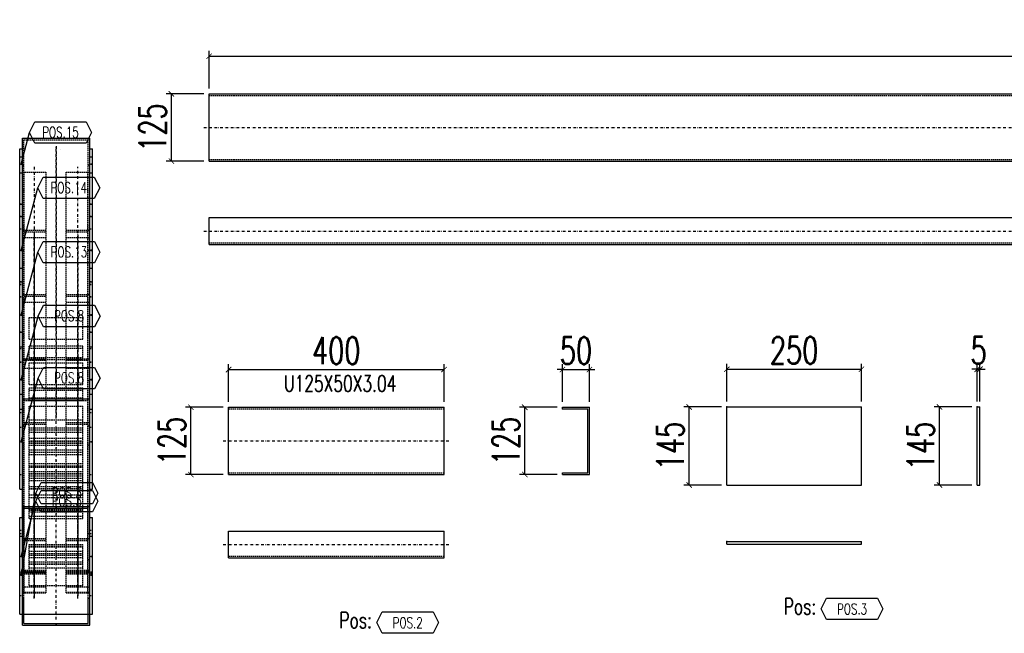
# Model space of a CAD drawing. Header units: feet. Extents: x -13577 to 173285, y -65833 to 34873.
# Tile 22 of 127: x 65176 to 67005, y -55192 to -54052. Entities that reach past the tile are written whole.
import ezdxf
from ezdxf.enums import TextEntityAlignment as Align

# ---------------------------------------------------------------- set-up
doc = ezdxf.new("R2010")
doc.units = ezdxf.units.FT
doc.header["$LTSCALE"] = 10
doc.header["$MEASUREMENT"] = 0
doc.linetypes.add('DASHDOT', pattern=[1, 0.5, -0.25, 0, -0.25])
doc.linetypes.add('HIDDEN', pattern=[0.375, 0.25, -0.125])
doc.layers.get('0').update_dxf_attribs({"linetype": 'CONTINUOUS'})
doc.layers.get('Defpoints').update_dxf_attribs({"linetype": 'CONTINUOUS'})
for name, color, linetype in [('A', 2, 'DASHDOT'), ('FORIR', 4, 'CONTINUOUS'), ('G', 3, 'CONTINUOUS'), ('POS_BOX', 6, 'CONTINUOUS'), ('POS_DES', 2, 'CONTINUOUS'), ('POS_MAT', 2, 'CONTINUOUS'), ('POS_NOT', 2, 'CONTINUOUS'), ('TR', 6, 'HIDDEN'), ('TXT1', 7, 'CONTINUOUS')]:
    doc.layers.add(name, color=color, linetype=linetype)
doc.styles.add('1', font='romans.shx', dxfattribs={"width": 0.7, "height": 50})
doc.styles.add('POS', font='ROMANS', dxfattribs={"width": 0.7})
doc.dimstyles.get("Standard").update_dxf_attribs({"dimtxt": 50, "dimasz": 1, "dimexe": 1, "dimexo": 1, "dimgap": 1, "dimtad": 1, "dimdec": 0, "dimdsep": 46, "dimtxsty": '1', "dimblk": 'ARCHTICK', "dimcen": 3, "dimclrd": 1, "dimclre": 1, "dimclrt": 3, "dimadec": 0, "dimazin": 0, "dimtfac": 1, "dimtdec": 0, "dimtix": 1, "dimtmove": 0, "dimatfit": 3, "dimfxl": 0, "dimtolj": 1, "dimarcsym": 0})

# ---------------------------------------------------------------- blocks, each defined once
blk = doc.blocks.new('P8_LAM')
blk.add_line((5.75, -3.08), (5.75, -3.08))
at = {"layer": 'POS_BOX'}
blk.add_lwpolyline([(11.5, 0), (10.5, -2), (1, -2), (0, 0), (1, 2), (10.5, 2)], close=True, dxfattribs=at)
at = {"style": 'POS', "width": 0.7}
blk.add_attdef('POS_PEZ', text='', height=2, dxfattribs=at).set_placement((5.75, -0.95), align=Align.CENTER)
at = {"style": 'POS', "width": 0.7, "flags": 1}
for tag, p in [('QTA_PEZ', (1, -3.69)), ('MAR_PEZ', (1, -3.15)), ('SUN_LIS', (1, -4.84)), ('PUN_LIS', (1, -4.3)), ('MCL_PEZ', (1, -5.41)), ('COD_PEZ', (1, -5.95)), ('DIM_PRO', (1, -6.59))]:
    blk.add_attdef(tag, p, '', height=0.35, dxfattribs=at)
at = {"layer": 'POS_DES', "style": 'POS', "width": 0.7, "flags": 1}
for tag, p in [('SPE_PRO', (3.38, -4.66)), ('LUN_PRO', (3.37, -5.17)), ('LAR_PRO', (3.4, -4.12))]:
    blk.add_attdef(tag, p, '', height=0.35, dxfattribs=at)
at = {"layer": 'POS_MAT', "style": 'POS', "width": 0.7, "flags": 1}
blk.add_attdef('MAT_PRO', text='', height=0.35, dxfattribs=at).set_placement((4.3, -3.18), align=Align.CENTER)
at = {"layer": 'POS_NOT', "style": 'POS', "width": 0.7, "flags": 1}
blk.add_attdef('NOT_PEZ', (3.41, -3.62), '', height=0.35, dxfattribs=at)
blk = doc.blocks.new('_ArchTick')
at = {"color": 0, "linetype": 'ByBlock', "const_width": 0.15}
blk.add_lwpolyline([(-0.5, -0.5), (0.5, 0.5)], dxfattribs=at)
blk = doc.blocks.new('3D_INFOPOS')
blk.add_point((0, 0))
at = {"layer": 'FORIR', "flags": 1}
for tag, p in [('POS_PEZ', (7.6, -4.3)), ('MAT_PRO', (7.6, -11.9))]:
    blk.add_attdef(tag, p, '', height=5.26, dxfattribs=at)
blk = doc.blocks.new('3D_INFOM')
blk.add_point((0, 0))
at = {"layer": 'FORIR', "flags": 1}
for tag, p in [('MARK', (7.55, -4.31)), ('NUM_DIS', (7.55, -11.68)), ('NOT_PEZ', (45.73, -11.68)), ('QTA_PEZ', (7.55, -18.55)), ('TIP_PEZ', (45.73, -18.55)), ('TRA_PEZ', (7.55, -26.33)), ('COS_PEZ', (45.73, -26.33)), ('DES_PEZ', (7.55, -33.75))]:
    blk.add_attdef(tag, p, '', height=5, dxfattribs=at)
blk = doc.blocks.new('*D949')
at = {"layer": 'Defpoints', "color": 0}
for p in [(70398.2, -54120), (65528, -54190), (70398.2, -54190)]:
    blk.add_point(p, dxfattribs=at)
at = {"layer": 'TXT1', "color": 1, "lineweight": -2, "transparency": 16777216}
for p, q in [((65528, -54180), (65528, -54110)), ((70398.2, -54180), (70398.2, -54110)), ((65528, -54120), (70398.2, -54120))]:
    blk.add_line(p, q, dxfattribs=at)
at = {"layer": 'TXT1', "color": 1, "lineweight": -2, "transparency": 16777216, "xscale": 10, "yscale": 10, "zscale": 10, "rotation": 180}
blk.add_blockref('_ArchTick', (65528, -54120), dxfattribs=at)
at = {"layer": 'TXT1', "color": 1, "lineweight": -2, "transparency": 16777216, "xscale": 10, "yscale": 10, "zscale": 10}
blk.add_blockref('_ArchTick', (70398.2, -54120), dxfattribs=at)
at = {"layer": 'TXT1', "color": 3, "transparency": 16777216, "insert": (67963.1, -54085), "char_height": 50, "attachment_point": 5, "style": '1'}
blk.add_mtext('\\A1;4870', dxfattribs=at)
blk = doc.blocks.new('*D950')
at = {"layer": 'Defpoints', "color": 0}
for p in [(65458, -54190), (65528, -54190), (65528, -54315)]:
    blk.add_point(p, dxfattribs=at)
at = {"layer": 'TXT1', "color": 1, "lineweight": -2, "transparency": 16777216}
for p, q in [((65518, -54190), (65448, -54190)), ((65458, -54315), (65458, -54190)), ((65518, -54315), (65448, -54315))]:
    blk.add_line(p, q, dxfattribs=at)
at = {"layer": 'TXT1', "color": 1, "lineweight": -2, "transparency": 16777216, "xscale": 10, "yscale": 10, "zscale": 10}
for p, rotation in [((65458, -54190), 90), ((65458, -54315), 270)]:
    blk.add_blockref('_ArchTick', p, dxfattribs=dict(at, rotation=rotation))
at = {"layer": 'TXT1', "color": 3, "transparency": 16777216, "insert": (65423, -54252.5), "char_height": 50, "attachment_point": 5, "rotation": 90, "style": '1'}
blk.add_mtext('\\A1;125', dxfattribs=at)
blk = doc.blocks.new('*D953')
at = {"layer": 'Defpoints', "color": 0}
for p in [(65964.2, -54702.2), (65564.2, -54772.2), (65964.2, -54772.2)]:
    blk.add_point(p, dxfattribs=at)
at = {"layer": 'TXT1', "color": 1, "lineweight": -2, "transparency": 16777216}
for p, q in [((65564.2, -54762.2), (65564.2, -54692.2)), ((65964.2, -54762.2), (65964.2, -54692.2)), ((65564.2, -54702.2), (65964.2, -54702.2))]:
    blk.add_line(p, q, dxfattribs=at)
at = {"layer": 'TXT1', "color": 1, "lineweight": -2, "transparency": 16777216, "xscale": 10, "yscale": 10, "zscale": 10, "rotation": 180}
blk.add_blockref('_ArchTick', (65564.2, -54702.2), dxfattribs=at)
at = {"layer": 'TXT1', "color": 1, "lineweight": -2, "transparency": 16777216, "xscale": 10, "yscale": 10, "zscale": 10}
blk.add_blockref('_ArchTick', (65964.2, -54702.2), dxfattribs=at)
at = {"layer": 'TXT1', "color": 3, "transparency": 16777216, "insert": (65764.2, -54667.2), "char_height": 50, "attachment_point": 5, "style": '1'}
blk.add_mtext('\\A1;400', dxfattribs=at)
blk = doc.blocks.new('*D954')
at = {"layer": 'Defpoints', "color": 0}
for p in [(65494.2, -54772.2), (65564.2, -54772.2), (65564.2, -54897.2)]:
    blk.add_point(p, dxfattribs=at)
at = {"layer": 'TXT1', "color": 1, "lineweight": -2, "transparency": 16777216}
for p, q in [((65554.2, -54772.2), (65484.2, -54772.2)), ((65494.2, -54897.2), (65494.2, -54772.2)), ((65554.2, -54897.2), (65484.2, -54897.2))]:
    blk.add_line(p, q, dxfattribs=at)
at = {"layer": 'TXT1', "color": 1, "lineweight": -2, "transparency": 16777216, "xscale": 10, "yscale": 10, "zscale": 10}
for p, rotation in [((65494.2, -54772.2), 90), ((65494.2, -54897.2), 270)]:
    blk.add_blockref('_ArchTick', p, dxfattribs=dict(at, rotation=rotation))
at = {"layer": 'TXT1', "color": 3, "transparency": 16777216, "insert": (65459.2, -54834.7), "char_height": 50, "attachment_point": 5, "rotation": 90, "style": '1'}
blk.add_mtext('\\A1;125', dxfattribs=at)
blk = doc.blocks.new('*D955')
at = {"layer": 'Defpoints', "color": 0}
for p in [(66234.2, -54702.2), (66184.2, -54772.2), (66234.2, -54772.2)]:
    blk.add_point(p, dxfattribs=at)
at = {"layer": 'TXT1', "color": 1, "lineweight": -2, "transparency": 16777216}
for p, q in [((66184.2, -54762.2), (66184.2, -54692.2)), ((66234.2, -54762.2), (66234.2, -54692.2)), ((66184.2, -54702.2), (66174.2, -54702.2)), ((66184.2, -54702.2), (66234.2, -54702.2)), ((66234.2, -54702.2), (66244.2, -54702.2))]:
    blk.add_line(p, q, dxfattribs=at)
at = {"layer": 'TXT1', "color": 1, "lineweight": -2, "transparency": 16777216, "xscale": 10, "yscale": 10, "zscale": 10}
blk.add_blockref('_ArchTick', (66184.2, -54702.2), dxfattribs=at)
at = {"layer": 'TXT1', "color": 1, "lineweight": -2, "transparency": 16777216, "xscale": 10, "yscale": 10, "zscale": 10, "rotation": 180}
blk.add_blockref('_ArchTick', (66234.2, -54702.2), dxfattribs=at)
at = {"layer": 'TXT1', "color": 3, "transparency": 16777216, "insert": (66209.2, -54667.2), "char_height": 50, "attachment_point": 5, "style": '1'}
blk.add_mtext('\\A1;50', dxfattribs=at)
blk = doc.blocks.new('*D956')
at = {"layer": 'Defpoints', "color": 0}
for p in [(66114.2, -54772.2), (66184.2, -54772.2), (66184.2, -54897.2)]:
    blk.add_point(p, dxfattribs=at)
at = {"layer": 'TXT1', "color": 1, "lineweight": -2, "transparency": 16777216}
for p, q in [((66174.2, -54772.2), (66104.2, -54772.2)), ((66114.2, -54897.2), (66114.2, -54772.2)), ((66174.2, -54897.2), (66104.2, -54897.2))]:
    blk.add_line(p, q, dxfattribs=at)
at = {"layer": 'TXT1', "color": 1, "lineweight": -2, "transparency": 16777216, "xscale": 10, "yscale": 10, "zscale": 10}
for p, rotation in [((66114.2, -54772.2), 90), ((66114.2, -54897.2), 270)]:
    blk.add_blockref('_ArchTick', p, dxfattribs=dict(at, rotation=rotation))
at = {"layer": 'TXT1', "color": 3, "transparency": 16777216, "insert": (66079.2, -54834.7), "char_height": 50, "attachment_point": 5, "rotation": 90, "style": '1'}
blk.add_mtext('\\A1;125', dxfattribs=at)
blk = doc.blocks.new('POSITION_PRO')
at = {"layer": 'POS_BOX'}
blk.add_lwpolyline([(10.5, -2), (9.5, -4), (0, -4), (-1, -2), (0, 0), (9.5, 0)], close=True, dxfattribs=at)
at = {"insert": (-7.93, -0.05), "char_height": 3, "width": 11.9956, "attachment_point": 1, "style": 'POS'}
blk.add_mtext('Pos:', dxfattribs=at)
at = {"style": 'POS', "width": 0.7}
blk.add_attdef('POS_PEZ', text='', height=2, dxfattribs=at).set_placement((4.76, -3.05), align=Align.CENTER)
at = {"layer": 'POS_DES', "style": 'POS', "width": 0.7, "flags": 1}
for tag, p in [('SPE_PRO', (-7.8, -5.07)), ('LUN_PRO', (-7.82, -5.58)), ('LAR_PRO', (-7.79, -4.53))]:
    blk.add_attdef(tag, p, '', height=0.35, dxfattribs=at)
at = {"layer": 'POS_MAT', "style": 'POS', "width": 0.7, "flags": 1}
for tag, p in [('MAT_PRO', (-6.89, -4.03)), ('NOM_PRO', (-6.94, -6.11)), ('PUN_NET', (-6.94, -7.16)), ('PUN_LIS', (-6.94, -6.63)), ('PUN_NET2', (-6.94, -7.74)), ('MAR_CMP', (-6.89, -8.22)), ('NOT_PEZ', (-6.89, -9.21)), ('QTA_PEZ', (-6.89, -8.75))]:
    blk.add_attdef(tag, text='', height=0.35, dxfattribs=at).set_placement(p, align=Align.CENTER)
blk = doc.blocks.new('*D957')
at = {"layer": 'Defpoints', "color": 0}
for p in [(66739.3, -54701.7), (66489.3, -54771.7), (66739.3, -54771.7)]:
    blk.add_point(p, dxfattribs=at)
at = {"layer": 'TXT1', "color": 1, "lineweight": -2, "transparency": 16777216}
for p, q in [((66489.3, -54761.7), (66489.3, -54691.7)), ((66489.3, -54701.7), (66739.3, -54701.7)), ((66739.3, -54761.7), (66739.3, -54691.7))]:
    blk.add_line(p, q, dxfattribs=at)
at = {"layer": 'TXT1', "color": 1, "lineweight": -2, "transparency": 16777216, "xscale": 10, "yscale": 10, "zscale": 10, "rotation": 180}
blk.add_blockref('_ArchTick', (66489.3, -54701.7), dxfattribs=at)
at = {"layer": 'TXT1', "color": 1, "lineweight": -2, "transparency": 16777216, "xscale": 10, "yscale": 10, "zscale": 10}
blk.add_blockref('_ArchTick', (66739.3, -54701.7), dxfattribs=at)
at = {"layer": 'TXT1', "color": 3, "transparency": 16777216, "insert": (66614.3, -54666.7), "char_height": 50, "attachment_point": 5, "style": '1'}
blk.add_mtext('\\A1;250', dxfattribs=at)
blk = doc.blocks.new('*D958')
at = {"layer": 'Defpoints', "color": 0}
for p in [(66419.3, -54771.7), (66489.3, -54771.7), (66489.3, -54916.7)]:
    blk.add_point(p, dxfattribs=at)
at = {"layer": 'TXT1', "color": 1, "lineweight": -2, "transparency": 16777216}
for p, q in [((66479.3, -54771.7), (66409.3, -54771.7)), ((66419.3, -54916.7), (66419.3, -54771.7)), ((66479.3, -54916.7), (66409.3, -54916.7))]:
    blk.add_line(p, q, dxfattribs=at)
at = {"layer": 'TXT1', "color": 1, "lineweight": -2, "transparency": 16777216, "xscale": 10, "yscale": 10, "zscale": 10}
for p, rotation in [((66419.3, -54771.7), 90), ((66419.3, -54916.7), 270)]:
    blk.add_blockref('_ArchTick', p, dxfattribs=dict(at, rotation=rotation))
at = {"layer": 'TXT1', "color": 3, "transparency": 16777216, "insert": (66384.3, -54844.2), "char_height": 50, "attachment_point": 5, "rotation": 90, "style": '1'}
blk.add_mtext('\\A1;145', dxfattribs=at)
blk = doc.blocks.new('*D959')
at = {"layer": 'Defpoints', "color": 0}
for p in [(66959.3, -54701.7), (66954.3, -54771.7), (66959.3, -54771.7)]:
    blk.add_point(p, dxfattribs=at)
at = {"layer": 'TXT1', "color": 1, "lineweight": -2, "transparency": 16777216}
for p, q in [((66954.3, -54701.7), (66944.3, -54701.7)), ((66954.3, -54761.7), (66954.3, -54691.7)), ((66954.3, -54701.7), (66959.3, -54701.7)), ((66959.3, -54761.7), (66959.3, -54691.7)), ((66959.3, -54701.7), (66969.3, -54701.7))]:
    blk.add_line(p, q, dxfattribs=at)
at = {"layer": 'TXT1', "color": 1, "lineweight": -2, "transparency": 16777216, "xscale": 10, "yscale": 10, "zscale": 10}
blk.add_blockref('_ArchTick', (66954.3, -54701.7), dxfattribs=at)
at = {"layer": 'TXT1', "color": 1, "lineweight": -2, "transparency": 16777216, "xscale": 10, "yscale": 10, "zscale": 10, "rotation": 180}
blk.add_blockref('_ArchTick', (66959.3, -54701.7), dxfattribs=at)
at = {"layer": 'TXT1', "color": 3, "transparency": 16777216, "insert": (66956.8, -54666.7), "char_height": 50, "attachment_point": 5, "style": '1'}
blk.add_mtext('\\A1;5', dxfattribs=at)
blk = doc.blocks.new('*D960')
at = {"layer": 'Defpoints', "color": 0}
for p in [(66884.3, -54771.7), (66954.3, -54771.7), (66954.3, -54916.7)]:
    blk.add_point(p, dxfattribs=at)
at = {"layer": 'TXT1', "color": 1, "lineweight": -2, "transparency": 16777216}
for p, q in [((66944.3, -54771.7), (66874.3, -54771.7)), ((66884.3, -54916.7), (66884.3, -54771.7)), ((66944.3, -54916.7), (66874.3, -54916.7))]:
    blk.add_line(p, q, dxfattribs=at)
at = {"layer": 'TXT1', "color": 1, "lineweight": -2, "transparency": 16777216, "xscale": 10, "yscale": 10, "zscale": 10}
for p, rotation in [((66884.3, -54771.7), 90), ((66884.3, -54916.7), 270)]:
    blk.add_blockref('_ArchTick', p, dxfattribs=dict(at, rotation=rotation))
at = {"layer": 'TXT1', "color": 3, "transparency": 16777216, "insert": (66849.3, -54844.2), "char_height": 50, "attachment_point": 5, "rotation": 90, "style": '1'}
blk.add_mtext('\\A1;145', dxfattribs=at)
blk = doc.blocks.new('POSITION_LAM')
at = {"layer": 'POS_BOX'}
blk.add_lwpolyline([(10.5, -2), (9.5, -4), (0, -4), (-1, -2), (0, 0), (9.5, 0)], close=True, dxfattribs=at)
at = {"insert": (-7.93, -0.05), "char_height": 3, "width": 11.9956, "attachment_point": 1, "style": 'POS'}
blk.add_mtext('Pos:', dxfattribs=at)
at = {"style": 'POS', "width": 0.7}
blk.add_attdef('POS_PEZ', text='', height=2, dxfattribs=at).set_placement((4.76, -3.05), align=Align.CENTER)
at = {"layer": 'POS_DES', "style": 'POS', "width": 0.7, "flags": 1}
for tag, p in [('SPE_PRO', (-7.8, -5.07)), ('LUN_PRO', (-7.82, -5.58)), ('LAR_PRO', (-7.79, -4.53))]:
    blk.add_attdef(tag, p, '', height=0.35, dxfattribs=at)
at = {"layer": 'POS_MAT', "style": 'POS', "width": 0.7, "flags": 1}
for tag, p in [('MAT_PRO', (-6.89, -4.03)), ('NOM_PRO', (-6.94, -6.11)), ('PUN_NET', (-6.94, -7.16)), ('PUN_LIS', (-6.94, -6.63)), ('PUN_NET2', (-6.94, -7.74)), ('MAR_CMP', (-6.89, -8.22)), ('NOT_PEZ', (-6.89, -9.21)), ('QTA_PEZ', (-6.89, -8.75))]:
    blk.add_attdef(tag, text='', height=0.35, dxfattribs=at).set_placement(p, align=Align.CENTER)

msp = doc.modelspace()

# ---------------------------------------------------------------- linework, layer by layer
at = {"layer": 'A'}
for p, q in [((65518, -54252.5), (70408.2, -54252.5)), ((65243.8, -54791.8), (65243.8, -54287.2)), ((65243.8, -54287.2), (65243.8, -54791.8)), ((65203.3, -54325.6), (65203.3, -55115.6)), ((65284.3, -55115.6), (65284.3, -54325.6)), ((65518, -54445), (70408.2, -54445)), ((65203.3, -54446.7), (65203.3, -55125.7)), ((65203.3, -54446.7), (65203.3, -55125.7)), ((65203.3, -54452), (65203.3, -55107.8)), ((65203.3, -55107.8), (65203.3, -54452)), ((65284.3, -55125.7), (65284.3, -54446.7)), ((65284.3, -55125.7), (65284.3, -54446.7)), ((65284.3, -54452), (65284.3, -55107.8)), ((65284.3, -55107.8), (65284.3, -54452)), ((65203.3, -54567.3), (65203.3, -55126.3)), ((65203.3, -54567.3), (65203.3, -55126.3)), ((65203.3, -54572.3), (65203.3, -55107.3)), ((65203.3, -55107.3), (65203.3, -54572.3)), ((65284.3, -55126.3), (65284.3, -54567.3)), ((65284.3, -55126.3), (65284.3, -54567.3)), ((65284.3, -55107.3), (65284.3, -54572.3)), ((65284.3, -54572.3), (65284.3, -55107.3)), ((65203.3, -54689.5), (65203.3, -55125.5)), ((65203.3, -54689.5), (65203.3, -55125.5)), ((65203.3, -54692.3), (65203.3, -55106.4)), ((65203.3, -55106.4), (65203.3, -54692.3)), ((65284.3, -55125.5), (65284.3, -54689.5)), ((65284.3, -55125.5), (65284.3, -54689.5)), ((65284.3, -55106.4), (65284.3, -54692.3)), ((65284.3, -54692.3), (65284.3, -55106.4)), ((65243.8, -55166.8), (65243.8, -54746.8)), ((65243.8, -55166.8), (65243.8, -54746.8)), ((65243.8, -55166.8), (65243.8, -54746.8)), ((65243.8, -55166.8), (65243.8, -54746.8)), ((65203.3, -55105.5), (65203.3, -54811.4)), ((65203.3, -54811.4), (65203.3, -55105.5)), ((65284.3, -55105.5), (65284.3, -54811.4)), ((65284.3, -54811.4), (65284.3, -55105.5)), ((65554.2, -54834.7), (65974.2, -54834.7)), ((65203.3, -55006.3), (65203.3, -55127.3)), ((65203.3, -55127.3), (65203.3, -55006.3)), ((65284.3, -55006.3), (65284.3, -55127.3)), ((65284.3, -55127.3), (65284.3, -55006.3)), ((65203.3, -55107.8), (65203.3, -55025.8)), ((65203.3, -55107.8), (65203.3, -55025.8)), ((65203.3, -55025.8), (65203.3, -55107.8)), ((65203.3, -55025.8), (65203.3, -55107.8)), ((65284.3, -55107.8), (65284.3, -55025.8)), ((65284.3, -55025.8), (65284.3, -55107.8)), ((65284.3, -55025.8), (65284.3, -55107.8)), ((65284.3, -55107.8), (65284.3, -55025.8)), ((65554.2, -55027.2), (65974.2, -55027.2))]:
    msp.add_line(p, q, dxfattribs=at)
for p in [(65528, -54193), (65528, -54466.9), (66489.3, -54771.7), (66954.3, -54771.7), (65564.2, -54775.3), (66184.2, -54775.3), (65193.8, -54860.1), (66489.3, -55021.7), (65564.2, -55049.2)]:
    msp.add_point(p, dxfattribs=at)
at = {"layer": 'G'}
for p, q in [((65528, -54190), (70398.2, -54190)), ((65528, -54315), (65528, -54190)), ((65181.3, -55176.9), (65181.3, -54272.3)), ((65181.3, -54272.3), (65306.3, -54272.3)), ((65306.3, -55176.9), (65306.3, -54272.3)), ((65176.3, -54924.7), (65176.3, -54291.9)), ((65176.3, -54291.9), (65181.3, -54291.9)), ((65306.3, -54291.9), (65311.3, -54291.9)), ((65311.3, -54924.7), (65311.3, -54291.9)), ((65176.3, -54307.1), (65181.3, -54307.1)), ((65306.3, -54307.1), (65311.3, -54307.1)), ((65528, -54315), (70398.2, -54315)), ((65176.3, -54337), (65181.3, -54337)), ((65306.3, -54337), (65311.3, -54337)), ((65176.3, -54394.7), (65181.3, -54394.7)), ((65306.3, -54394.7), (65311.3, -54394.7)), ((65176.3, -54417.6), (65181.3, -54417.6)), ((65306.3, -54417.6), (65311.3, -54417.6)), ((65528, -54420), (70398.2, -54420)), ((65528, -54470), (65528, -54420)), ((65528, -54470), (70398.2, -54470)), ((65176.3, -54514.1), (65181.3, -54514.1)), ((65306.3, -54514.1), (65311.3, -54514.1)), ((65176.3, -54539), (65181.3, -54539)), ((65306.3, -54539), (65311.3, -54539)), ((65176.3, -54632.8), (65181.3, -54632.8)), ((65306.3, -54632.8), (65311.3, -54632.8)), ((65176.3, -54660.2), (65181.3, -54660.2)), ((65306.3, -54660.2), (65311.3, -54660.2)), ((65176.3, -54748.1), (65181.3, -54748.1)), ((65306.3, -54748.1), (65311.3, -54748.1)), ((65181.3, -54756.8), (65306.3, -54756.8)), ((65564.2, -54772.2), (65964.2, -54772.2)), ((65564.2, -54897.2), (65564.2, -54772.2)), ((65964.2, -54897.2), (65964.2, -54772.2)), ((66184.2, -54772.2), (66234.2, -54772.2)), ((66184.2, -54775.3), (66184.2, -54772.2)), ((66234.2, -54897.2), (66234.2, -54772.2)), ((66489.3, -54771.7), (66739.3, -54771.7)), ((66489.3, -54916.7), (66489.3, -54771.7)), ((66739.3, -54916.7), (66739.3, -54771.7)), ((66954.3, -54771.7), (66959.3, -54771.7)), ((66954.3, -54916.7), (66954.3, -54771.7)), ((66959.3, -54916.7), (66959.3, -54771.7)), ((65176.3, -54775.5), (65181.3, -54775.5)), ((65306.3, -54775.5), (65311.3, -54775.5)), ((66184.2, -54775.3), (66231.2, -54775.3)), ((66231.2, -54894.2), (66231.2, -54775.3)), ((65564.2, -54897.2), (65964.2, -54897.2)), ((66184.2, -54894.2), (66231.2, -54894.2)), ((66184.2, -54897.2), (66184.2, -54894.2)), ((66184.2, -54897.2), (66234.2, -54897.2)), ((66489.3, -54916.7), (66739.3, -54916.7)), ((66954.3, -54916.7), (66959.3, -54916.7)), ((65176.3, -54924.7), (65181.3, -54924.7)), ((65306.3, -54924.7), (65311.3, -54924.7)), ((65181.3, -54956.8), (65306.3, -54956.8)), ((65184.3, -54959.9), (65303.3, -54959.9)), ((65184.3, -55006.8), (65184.3, -54959.9)), ((65303.3, -55006.8), (65303.3, -54959.9)), ((65176.3, -54976.8), (65181.3, -54976.8)), ((65176.3, -55156.9), (65176.3, -54976.8)), ((65306.3, -54976.8), (65311.3, -54976.8)), ((65311.3, -55156.9), (65311.3, -54976.8)), ((65176.3, -55011.8), (65181.3, -55011.8)), ((65181.3, -55006.8), (65184.3, -55006.8)), ((65303.3, -55006.8), (65306.3, -55006.8)), ((65306.3, -55011.8), (65311.3, -55011.8)), ((65564.2, -55002.2), (65964.2, -55002.2)), ((65564.2, -55052.2), (65564.2, -55002.2)), ((65964.2, -55052.2), (65964.2, -55002.2)), ((66489.3, -55021.7), (66739.3, -55021.7)), ((66489.3, -55026.7), (66489.3, -55021.7)), ((66489.3, -55026.7), (66739.3, -55026.7)), ((66739.3, -55026.7), (66739.3, -55021.7)), ((65564.2, -55052.2), (65964.2, -55052.2)), ((65181.3, -55126.8), (65184.3, -55126.8)), ((65184.3, -55173.8), (65184.3, -55126.8)), ((65303.3, -55126.8), (65306.3, -55126.8)), ((65303.3, -55173.8), (65303.3, -55126.8)), ((65176.3, -55156.8), (65311.3, -55156.9)), ((65181.3, -55176.8), (65306.3, -55176.9)), ((65184.3, -55173.8), (65303.3, -55173.8))]:
    msp.add_line(p, q, dxfattribs=at)
for p in [(65528, -54193), (65528, -54466.9), (66489.3, -54771.7), (66954.3, -54771.7), (65564.2, -54775.3), (66184.2, -54775.3), (65193.8, -54860.1), (66489.3, -55021.7), (65564.2, -55049.2)]:
    msp.add_point(p, dxfattribs=at)
at = {"layer": 'TR'}
for p, q in [((65528, -54193), (70398.2, -54193)), ((65184.3, -54959.9), (65184.3, -54275.3)), ((65184.3, -54275.3), (65303.3, -54275.3)), ((65303.3, -54959.9), (65303.3, -54275.3)), ((65181.3, -54307.1), (65181.3, -54307.1)), ((65311.3, -54307.1), (65311.3, -54307.1)), ((65528, -54311.9), (70398.2, -54311.9)), ((65181.3, -54322.1), (65184.3, -54322.1)), ((65181.3, -54335.6), (65225.3, -54335.6)), ((65184.5, -55117.3), (65184.5, -54335.6)), ((65225.3, -55117.3), (65225.3, -54335.6)), ((65262.3, -54335.6), (65306.3, -54335.6)), ((65262.3, -55117.3), (65262.3, -54335.6)), ((65303.1, -55117.3), (65303.1, -54335.6)), ((65303.3, -54322.1), (65306.3, -54322.1)), ((65181.3, -54337), (65181.3, -54337)), ((65311.3, -54337), (65311.3, -54337)), ((65176.3, -54394.4), (65181.3, -54394.4)), ((65306.3, -54394.4), (65311.3, -54394.4)), ((65176.3, -54417.3), (65181.3, -54417.3)), ((65306.3, -54417.3), (65311.3, -54417.3)), ((65176.3, -54440.6), (65181.3, -54440.6)), ((65181.3, -54443.4), (65225.3, -54443.4)), ((65262.3, -54443.4), (65306.3, -54443.4)), ((65306.3, -54440.6), (65311.3, -54440.6)), ((65181.3, -54456.7), (65225.3, -54456.7)), ((65184.5, -54446.1), (65225.3, -54446.1)), ((65262.3, -54446.1), (65303.1, -54446.1)), ((65262.3, -54456.7), (65306.3, -54456.7)), ((65181.3, -54480.6), (65184.5, -54480.6)), ((65303.1, -54480.6), (65306.3, -54480.6)), ((65528, -54466.9), (70398.2, -54466.9)), ((65176.3, -54513.6), (65181.3, -54513.6)), ((65306.3, -54513.6), (65311.3, -54513.6)), ((65176.3, -54538.5), (65181.3, -54538.5)), ((65176.3, -54543.6), (65181.3, -54543.6)), ((65176.3, -54544), (65181.3, -54544)), ((65306.3, -54538.5), (65311.3, -54538.5)), ((65306.3, -54543.6), (65311.3, -54543.6)), ((65306.3, -54544), (65311.3, -54544)), ((65176.3, -54566.5), (65181.3, -54566.5)), ((65176.3, -54566.8), (65181.3, -54566.8)), ((65181.3, -54562.8), (65225.3, -54562.8)), ((65184.5, -54565.6), (65225.3, -54565.6)), ((65262.3, -54562.8), (65306.3, -54562.8)), ((65262.3, -54565.6), (65303.1, -54565.6)), ((65306.3, -54566.5), (65311.3, -54566.5)), ((65306.3, -54566.8), (65311.3, -54566.8)), ((65181.3, -54577.3), (65225.3, -54577.3)), ((65262.3, -54577.3), (65306.3, -54577.3)), ((65181.3, -54601.7), (65184.5, -54601.7)), ((65193.8, -54605.6), (65293.8, -54605.6)), ((65193.8, -54645.6), (65193.8, -54605.6)), ((65293.8, -54645.6), (65293.8, -54605.6)), ((65303.1, -54601.7), (65306.3, -54601.7)), ((65176.3, -54632.4), (65181.3, -54632.4)), ((65193.8, -54645.6), (65293.8, -54645.6)), ((65306.3, -54632.4), (65311.3, -54632.4)), ((65176.3, -54659.8), (65181.3, -54659.8)), ((65176.3, -54662.9), (65181.3, -54662.9)), ((65176.3, -54663.3), (65181.3, -54663.3)), ((65193.8, -54658.2), (65293.8, -54658.2)), ((65193.8, -54683.7), (65193.8, -54658.2)), ((65193.8, -54662.4), (65293.8, -54662.4)), ((65293.8, -54683.7), (65293.8, -54658.2)), ((65306.3, -54659.8), (65311.3, -54659.8)), ((65306.3, -54662.9), (65311.3, -54662.9)), ((65306.3, -54663.3), (65311.3, -54663.3)), ((65181.3, -54682.1), (65225.3, -54682.1)), ((65193.8, -54679.5), (65293.8, -54679.5)), ((65262.3, -54682.1), (65306.3, -54682.1)), ((65176.3, -54687.8), (65181.3, -54687.8)), ((65176.3, -54688.2), (65181.3, -54688.2)), ((65181.3, -54699.5), (65225.3, -54699.5)), ((65184.5, -54685), (65225.3, -54685)), ((65193.8, -54683.7), (65293.8, -54683.7)), ((65193.8, -54689.7), (65293.8, -54689.7)), ((65193.8, -54729.7), (65193.8, -54689.7)), ((65262.3, -54685), (65303.1, -54685)), ((65262.3, -54699.5), (65306.3, -54699.5)), ((65293.8, -54729.7), (65293.8, -54689.7)), ((65306.3, -54687.8), (65311.3, -54687.8)), ((65306.3, -54688.2), (65311.3, -54688.2)), ((65181.3, -54722.5), (65184.5, -54722.5)), ((65193.8, -54729.7), (65293.8, -54729.7)), ((65193.8, -54736.3), (65293.8, -54736.3)), ((65193.8, -54759.5), (65193.8, -54736.3)), ((65293.8, -54759.5), (65293.8, -54736.3)), ((65303.1, -54722.5), (65306.3, -54722.5)), ((65193.8, -54740.7), (65293.8, -54740.7)), ((65193.8, -54755), (65293.8, -54755)), ((65184.3, -54759.9), (65303.3, -54759.9)), ((65193.8, -54759.5), (65293.8, -54759.5)), ((65193.8, -54770.3), (65293.8, -54770.3)), ((65193.8, -54979.1), (65193.8, -54770.3)), ((65293.8, -54979.1), (65293.8, -54770.3)), ((65306.3, -54756.9), (65306.3, -54756.8)), ((65176.3, -54781.7), (65181.3, -54781.7)), ((65176.3, -54782.1), (65181.3, -54782.1)), ((65306.3, -54781.7), (65311.3, -54781.7)), ((65306.3, -54782.1), (65311.3, -54782.1)), ((65564.2, -54775.3), (65964.2, -54775.3)), ((65176.3, -54809), (65181.3, -54809)), ((65176.3, -54809.4), (65181.3, -54809.4)), ((65181.3, -54800.5), (65225.3, -54800.5)), ((65181.3, -54806.7), (65184.3, -54806.7)), ((65184.5, -54803.5), (65225.3, -54803.5)), ((65193.8, -54795.6), (65293.8, -54795.6)), ((65193.8, -54810.3), (65293.8, -54810.3)), ((65262.3, -54800.5), (65306.3, -54800.5)), ((65262.3, -54803.5), (65303.1, -54803.5)), ((65303.3, -54806.7), (65306.3, -54806.7)), ((65306.3, -54809), (65311.3, -54809)), ((65306.3, -54809.4), (65311.3, -54809.4)), ((65193.8, -54814.1), (65293.8, -54814.1)), ((65193.8, -54818.7), (65293.8, -54818.7)), ((65181.3, -54842.3), (65184.5, -54842.3)), ((65193.8, -54829.9), (65293.8, -54829.9)), ((65193.8, -54834.5), (65293.8, -54834.6)), ((65193.8, -54835.6), (65293.8, -54835.6)), ((65193.8, -54838.8), (65293.8, -54838.8)), ((65193.8, -54842.7), (65293.8, -54842.7)), ((65303.1, -54842.3), (65306.3, -54842.3)), ((65193.8, -54851.5), (65293.8, -54851.5)), ((65193.8, -54855.9), (65293.8, -54855.9)), ((65193.8, -54860.1), (65293.8, -54860.1)), ((65193.8, -54876.8), (65293.8, -54876.8)), ((65193.8, -54881.2), (65293.8, -54881.2)), ((65193.8, -54882.7), (65293.8, -54882.7)), ((65193.8, -54883.3), (65293.8, -54883.3)), ((65176.3, -54897.4), (65181.3, -54897.4)), ((65193.8, -54891.3), (65293.8, -54891.3)), ((65193.8, -54891.5), (65293.8, -54891.5)), ((65193.8, -54895.5), (65293.8, -54895.5)), ((65193.8, -54896), (65293.8, -54896)), ((65193.8, -54899.9), (65293.8, -54899.9)), ((65306.3, -54897.4), (65311.3, -54897.4)), ((65564.2, -54894.2), (65964.2, -54894.2)), ((65193.8, -54903.8), (65293.8, -54903.8)), ((65193.8, -54908.6), (65293.8, -54908.6)), ((65193.8, -54919.2), (65293.8, -54919.2)), ((65193.8, -54923.3), (65293.8, -54923.3)), ((65193.8, -54923.5), (65293.8, -54923.5)), ((65193.8, -54923.8), (65293.8, -54923.8)), ((65193.8, -54935), (65293.8, -54935)), ((65193.8, -54939.6), (65293.8, -54939.6)), ((65193.8, -54961.8), (65293.8, -54961.8)), ((65193.8, -54963.5), (65293.8, -54963.5)), ((65193.8, -54966.5), (65293.8, -54966.5)), ((65193.8, -54974.3), (65293.8, -54974.3)), ((65193.8, -54979.1), (65293.8, -54979.1)), ((65176.3, -55000.6), (65181.3, -55000.6)), ((65176.3, -55006.9), (65181.3, -55006.8)), ((65184.3, -55126.8), (65184.3, -55006.8)), ((65303.3, -55126.8), (65303.3, -55006.8)), ((65306.3, -55000.6), (65311.3, -55000.6)), ((65306.3, -55006.9), (65311.3, -55006.9)), ((65181.3, -55016.3), (65225.3, -55016.3)), ((65181.3, -55016.7), (65225.3, -55016.7)), ((65184.5, -55019.5), (65225.3, -55019.5)), ((65193.8, -55027.2), (65293.8, -55027.2)), ((65193.8, -55103.3), (65193.8, -55027.2)), ((65193.8, -55030.3), (65293.8, -55030.3)), ((65262.3, -55016.3), (65306.3, -55016.3)), ((65262.3, -55016.7), (65306.3, -55016.7)), ((65262.3, -55019.5), (65303.1, -55019.5)), ((65293.8, -55103.3), (65293.8, -55027.2)), ((65193.8, -55031.6), (65293.8, -55031.6)), ((65193.8, -55039.6), (65293.8, -55039.6)), ((65193.8, -55044), (65293.8, -55044)), ((65193.8, -55047.1), (65293.8, -55047.1)), ((65181.3, -55054.9), (65184.5, -55054.9)), ((65193.8, -55051.4), (65293.8, -55051.4)), ((65193.8, -55059.5), (65293.8, -55059.5)), ((65193.8, -55063.3), (65293.8, -55063.3)), ((65193.8, -55063.8), (65293.8, -55063.8)), ((65303.1, -55054.9), (65306.3, -55054.9)), ((65564.2, -55049.2), (65964.2, -55049.2)), ((65181.3, -55074.6), (65225.3, -55074.6)), ((65181.3, -55076.2), (65225.3, -55076.2)), ((65181.3, -55077.9), (65225.3, -55077.9)), ((65181.3, -55078.7), (65225.3, -55078.7)), ((65181.3, -55079.2), (65225.3, -55079.2)), ((65184.5, -55077.7), (65225.3, -55077.7)), ((65184.5, -55080.7), (65225.3, -55080.7)), ((65184.5, -55081.5), (65225.3, -55081.5)), ((65184.5, -55081.9), (65225.3, -55081.9)), ((65193.8, -55070.3), (65293.8, -55070.3)), ((65262.3, -55074.6), (65306.3, -55074.6)), ((65262.3, -55076.2), (65306.3, -55076.2)), ((65262.3, -55077.7), (65303.1, -55077.7)), ((65262.3, -55077.9), (65306.3, -55077.9)), ((65262.3, -55078.7), (65306.3, -55078.7)), ((65262.3, -55079.2), (65306.3, -55079.2)), ((65262.3, -55080.7), (65303.1, -55080.7)), ((65262.3, -55081.5), (65303.1, -55081.5)), ((65262.3, -55081.9), (65303.1, -55081.9)), ((65193.8, -55103.3), (65293.8, -55103.3)), ((65176.3, -55121.8), (65181.3, -55121.8)), ((65181.3, -55105.6), (65225.3, -55105.6)), ((65181.3, -55115.5), (65225.3, -55115.5)), ((65181.3, -55115.7), (65225.3, -55115.7)), ((65181.3, -55116.3), (65225.3, -55116.3)), ((65181.3, -55116.4), (65184.5, -55116.4)), ((65181.3, -55116.7), (65184.5, -55116.7)), ((65181.3, -55116.7), (65184.5, -55116.7)), ((65181.3, -55116.9), (65184.5, -55116.9)), ((65181.3, -55117.3), (65225.3, -55117.3)), ((65262.3, -55105.6), (65306.3, -55105.6)), ((65262.3, -55115.5), (65306.3, -55115.5)), ((65262.3, -55115.7), (65306.3, -55115.7)), ((65262.3, -55116.3), (65306.3, -55116.4)), ((65262.3, -55117.3), (65306.3, -55117.3)), ((65303.1, -55116.4), (65306.3, -55116.4)), ((65303.1, -55116.7), (65306.3, -55116.7)), ((65303.1, -55116.7), (65306.3, -55116.7)), ((65303.1, -55116.9), (65306.3, -55116.9)), ((65306.3, -55121.8), (65311.3, -55121.8)), ((65184.3, -55126.9), (65184.3, -55126.8)), ((65306.3, -55126.9), (65306.3, -55126.8)), ((65184.3, -55173.8), (65184.3, -55173.8)), ((65184.3, -55173.8), (65303.3, -55173.8)), ((65303.3, -55173.8), (65303.3, -55173.8))]:
    msp.add_line(p, q, dxfattribs=at)
for p in [(65528, -54193), (65528, -54466.9), (66489.3, -54771.7), (66954.3, -54771.7), (65564.2, -54775.3), (66184.2, -54775.3), (65193.8, -54860.1), (66489.3, -55021.7), (65564.2, -55049.2)]:
    msp.add_point(p, dxfattribs=at)

# ---------------------------------------------------------------- block references
at = {"xscale": 10, "yscale": 10, "zscale": 10}
for name, p, values in [('P8_LAM', (65194.5, -54261.9), {'POS_PEZ': 'POS.15'}), ('P8_LAM', (65209.9, -54364.7), {'POS_PEZ': 'POS.14'}), ('P8_LAM', (65210.2, -54484.1), {'POS_PEZ': 'POS.13'}), ('P8_LAM', (65210.5, -54602.8), {'POS_PEZ': 'POS.8'}), ('P8_LAM', (65210.5, -54718.1), {'POS_PEZ': 'POS.8'}), ('P8_LAM', (65206.3, -54931.8), {'POS_PEZ': 'POS.3'}), ('P8_LAM', (65206.3, -54946.8), {'POS_PEZ': 'POS.3'}), ('POSITION_LAM', (66674.3, -55126.7), {'POS_PEZ': 'POS.3'}), ('POSITION_PRO', (65849.2, -55152.2), {'POS_PEZ': 'POS.2'})]:
    msp.add_blockref(name, p, dxfattribs=at).add_auto_attribs(values)
for p in [(65178.8, -54320.6), (65308.8, -54320.6), (65178.8, -54480.4), (65178.8, -54480.8), (65308.8, -54480.4), (65308.8, -54480.8), (65243.8, -54516.1), (65243.8, -54516.1), (65178.8, -54600.7), (65178.8, -54601.1), (65308.8, -54600.7), (65308.8, -54601.1), (65243.8, -54625.6), (65243.8, -54671), (65243.8, -54671), (65243.8, -54709.7), (65243.8, -54709.7), (65178.8, -54720.7), (65178.8, -54721.1), (65203.3, -54720.6), (65284.3, -54720.6), (65308.8, -54720.7), (65308.8, -54721.1), (65243.8, -54747.9), (65243.8, -54747.9), (65203.3, -54762.6), (65203.3, -54762.6), (65284.3, -54762.6), (65284.3, -54762.6), (65203.3, -54786.2), (65203.3, -54786.2), (65243.8, -54790.3), (65243.8, -54790.3), (65284.3, -54786.2), (65284.3, -54786.2), (65203.3, -54821.7), (65203.3, -54821.7), (65243.8, -54815.6), (65243.8, -54824.3), (65243.8, -54824.3), (65284.3, -54821.7), (65284.3, -54821.7), (65178.8, -54836.4), (65178.8, -54836.4), (65203.3, -54846.8), (65203.3, -54846.8), (65243.8, -54847.4), (65243.8, -54847.4), (65284.3, -54846.8), (65284.3, -54846.8), (65308.8, -54836.4), (65308.8, -54836.4), (65243.8, -54862.7), (65243.8, -54862.7), (65203.3, -54880.6), (65203.3, -54880.6), (65243.8, -54871.5), (65243.8, -54871.5), (65284.3, -54880.6), (65284.3, -54880.6), (65243.8, -54888.4), (65243.8, -54888.4), (65243.8, -54899.9), (65243.8, -54899.9), (65203.3, -54907.5), (65203.3, -54907.5), (65243.8, -54903.3), (65243.8, -54903.3), (65284.3, -54907.5), (65284.3, -54907.5), (65203.3, -54939.1), (65203.3, -54939.1), (65243.8, -54929.4), (65243.8, -54929.4), (65284.3, -54939.1), (65284.3, -54939.1), (65243.8, -54943.5), (65243.8, -54943.5), (65243.8, -54956.8), (65243.8, -54956.8), (65243.8, -54956.8), (65243.8, -54956.8), (65243.8, -54958.3), (65243.8, -54958.3), (65243.8, -54970.4), (65243.8, -54970.4), (65203.3, -55049.1), (65203.3, -55049.1), (65203.3, -55049.1), (65203.3, -55049.1), (65243.8, -55039.3), (65243.8, -55039.3), (65243.8, -55039.3), (65243.8, -55039.3), (65284.3, -55049.1), (65284.3, -55049.1), (65284.3, -55049.1), (65284.3, -55049.1), (65178.8, -55049.3), (65178.8, -55049.3), (65203.3, -55066.8), (65203.3, -55066.8), (65243.8, -55050.3), (65243.8, -55050.3), (65243.8, -55051.7), (65243.8, -55051.7), (65243.8, -55051.7), (65243.8, -55051.7), (65284.3, -55066.8), (65284.3, -55066.8), (65308.8, -55049.3), (65308.8, -55049.3), (65178.8, -55078.7), (65178.8, -55081.9), (65178.8, -55081.9), (65178.8, -55081.9), (65178.8, -55081.9), (65178.8, -55081.9), (65178.8, -55081.9), (65178.8, -55084.3), (65178.8, -55084.3), (65243.8, -55083.3), (65243.8, -55083.3), (65308.8, -55078.7), (65308.8, -55081.9), (65308.8, -55081.9), (65308.8, -55081.9), (65308.8, -55081.9), (65308.8, -55081.9), (65308.8, -55081.9), (65308.8, -55084.3), (65308.8, -55084.3), (65243.8, -55175.3), (65243.8, -55175.3), (65243.8, -55175.3), (65243.8, -55175.3)]:
    msp.add_blockref('3D_INFOPOS', p)
msp.add_blockref('3D_INFOM', (65243.8, -55175.3), dxfattribs=at)

# ---------------------------------------------------------------- texts
at = {"layer": 'TXT1', "color": 7, "style": '1', "width": 0.7}
msp.add_text(' U125X50X3.04', height=30, dxfattribs=at).set_placement((65764.2, -54752.2), align=Align.BOTTOM_CENTER)

# ---------------------------------------------------------------- dimensions: what is measured, and where the dimension line sits
at = {"layer": 'TXT1'}
for base, p1, p2, picture, middle in [((70398.2, -54120), (65528, -54190), (70398.2, -54190), '*D949', (67963.1, -54085)), ((65964.2, -54702.2), (65564.2, -54772.2), (65964.2, -54772.2), '*D953', (65764.2, -54667.2)), ((66234.2, -54702.2), (66184.2, -54772.2), (66234.2, -54772.2), '*D955', (66209.2, -54667.2)), ((66739.3, -54701.7), (66489.3, -54771.7), (66739.3, -54771.7), '*D957', (66614.3, -54666.7)), ((66959.3, -54701.7), (66954.3, -54771.7), (66959.3, -54771.7), '*D959', (66956.8, -54666.7))]:
    dim = msp.add_linear_dim(base=base, p1=p1, p2=p2, dimstyle='Standard', override={"dimscale": 10}, dxfattribs=at)
    dim.commit()
    dim.dimension.update_dxf_attribs({"geometry": picture, "text_midpoint": middle})
for base, p1, p2, picture, middle in [((65458, -54190), (65528, -54315), (65528, -54190), '*D950', (65423, -54252.5)), ((65494.2, -54772.2), (65564.2, -54897.2), (65564.2, -54772.2), '*D954', (65459.2, -54834.7)), ((66114.2, -54772.2), (66184.2, -54897.2), (66184.2, -54772.2), '*D956', (66079.2, -54834.7)), ((66419.3, -54771.7), (66489.3, -54916.7), (66489.3, -54771.7), '*D958', (66384.3, -54844.2)), ((66884.3, -54771.7), (66954.3, -54916.7), (66954.3, -54771.7), '*D960', (66849.3, -54844.2))]:
    dim = msp.add_linear_dim(base=base, p1=p1, p2=p2, angle=90, dimstyle='Standard', override={"dimscale": 10}, dxfattribs=at)
    dim.commit()
    dim.dimension.update_dxf_attribs({"geometry": picture, "text_midpoint": middle})

# ---------------------------------------------------------------- leaders
for points in [[(65178.8, -54320.6), (65194.5, -54261.9)], [(65178.8, -54480.8), (65209.9, -54364.7)], [(65178.8, -54601.1), (65210.2, -54484.1)], [(65178.8, -54721.1), (65210.5, -54602.8)], [(65178.8, -54836.4), (65210.5, -54718.1)], [(65178.8, -55084.3), (65206.3, -54931.8)], [(65178.8, -55049.3), (65206.3, -54946.8)]]:
    msp.add_leader(points, dimstyle='Standard', override={"dimscale": 10})

doc.saveas('drawing.dxf')
